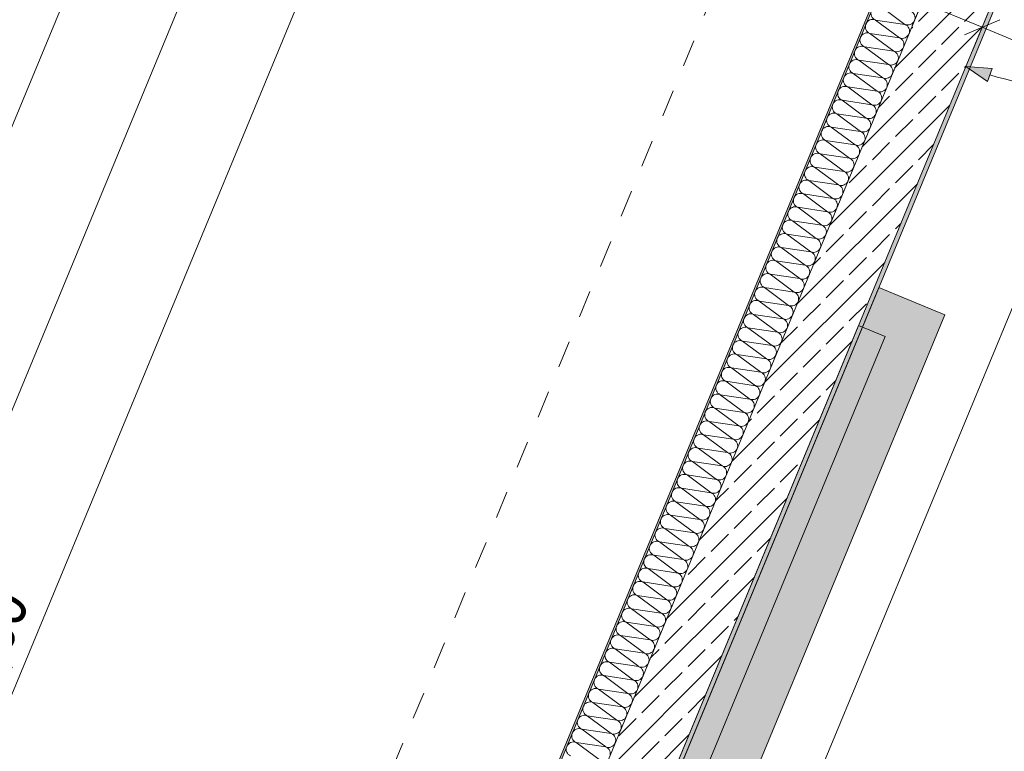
# Model space of a CAD drawing. Header units: metres. Extents: x -79 to 740, y -195 to 69.
# Tile 176 of 256: x 2.16 to 5.79, y 21.2 to 23.89. Entities that reach past the tile are written whole.
import ezdxf

# ---------------------------------------------------------------- set-up
doc = ezdxf.new("R2010")
doc.units = ezdxf.units.M
doc.header["$MEASUREMENT"] = 0
doc.linetypes.add('Strichlinie_ eng', pattern=[0.115, 0.075, -0.04])
for name, color, linetype in [('95 Ausführungsplanung Bemaßung', 7, 'Continuous'), ('Neubau_10 Wand außen', 7, 'Continuous'), ('Neubau_30 Dach', 7, 'Continuous'), ('Neubau_50 Möblierung', 7, 'Continuous'), ('Neubau_95 Ausführungsplanung Bemaßung', 7, 'Continuous')]:
    doc.layers.add(name, color=color, linetype=linetype)
doc.styles.add('ERSTELLTER_STIL_2', font='ARIALN.TTF')
doc.dimstyles.new('ERSTELLTER_STIL__4', dxfattribs={"dimtxt": 0.125, "dimasz": 0.095143, "dimexe": 0.18, "dimexo": 0.0625, "dimgap": 0, "dimtad": 1, "dimzin": 0, "dimdsep": 46, "dimtxsty": 'ERSTELLTER_STIL_2', "dimblk": 'ARROWHEAD_6', "dimblk1": 'ARROWHEAD_6', "dimblk2": 'ARROWHEAD_6', "dimcen": 0.09, "dimse1": 1, "dimse2": 1, "dimclrd": 7, "dimclre": 7, "dimclrt": 7, "dimazin": 0, "dimtfac": 1, "dimtdec": 4, "dimtmove": 0, "dimatfit": 3, "dimfxl": 1, "dimtolj": 1, "dimtzin": 0, "dimarcsym": 0})
doc.dimstyles.new('ERSTELLTER_STIL__7', dxfattribs={"dimtxt": 0.125, "dimasz": 0.091787, "dimexe": 0.18, "dimexo": 0.04, "dimgap": 0, "dimtad": 1, "dimtih": 1, "dimtoh": 1, "dimzin": 0, "dimdsep": 46, "dimtxsty": 'ERSTELLTER_STIL_2', "dimblk": 'ARROWHEAD_5', "dimblk1": 'ARROWHEAD_5', "dimblk2": 'ARROWHEAD_5', "dimcen": 0.09, "dimclrd": 7, "dimclre": 7, "dimclrt": 7, "dimazin": 0, "dimtfac": 1, "dimtdec": 4, "dimtmove": 0, "dimatfit": 3, "dimfxl": 1, "dimtolj": 1, "dimtzin": 0, "dimarcsym": 0})
doc.dimstyles.new('ERSTELLTER_STIL__8', dxfattribs={"dimtxt": 0.125, "dimasz": 0.091787, "dimexe": 0.18, "dimexo": 0.04, "dimgap": 0, "dimtad": 1, "dimtih": 1, "dimtoh": 1, "dimzin": 0, "dimdsep": 46, "dimtxsty": 'ERSTELLTER_STIL_2', "dimblk": 'ARROWHEAD_5', "dimblk1": 'ARROWHEAD_5', "dimblk2": 'ARROWHEAD_5', "dimcen": 0.09, "dimclrd": 7, "dimclre": 7, "dimclrt": 7, "dimazin": 0, "dimtfac": 1, "dimtdec": 4, "dimtmove": 2, "dimatfit": 3, "dimfxl": 1, "dimtolj": 1, "dimtzin": 0, "dimarcsym": 0})
doc.dimstyles.new('ERSTELLTER_STIL__9', dxfattribs={"dimtxt": 0.175, "dimasz": 0.095143, "dimexe": 0.18, "dimexo": 0.0625, "dimgap": 0, "dimtad": 1, "dimzin": 0, "dimdsep": 46, "dimtxsty": 'ERSTELLTER_STIL_2', "dimblk": 'ARROWHEAD_6', "dimblk1": 'ARROWHEAD_6', "dimblk2": 'ARROWHEAD_6', "dimcen": 0.09, "dimse1": 1, "dimse2": 1, "dimclrd": 7, "dimclre": 7, "dimclrt": 7, "dimazin": 0, "dimtfac": 1, "dimtdec": 4, "dimtmove": 0, "dimatfit": 3, "dimfxl": 1, "dimtolj": 1, "dimtzin": 0, "dimarcsym": 0})

# ---------------------------------------------------------------- blocks, each defined once
blk = doc.blocks.new('*X154')
at = {"layer": 'Neubau_10 Wand außen', "color": 8, "linetype": 'Continuous', "lineweight": 9}
for p, q in [((5.3352, 23.9407), (5.4236, 23.8752)), ((5.3148, 23.8914), (5.4032, 23.8259)), ((5.3148, 23.8914), (5.4236, 23.8752)), ((5.2944, 23.8421), (5.3828, 23.7767)), ((5.2944, 23.8421), (5.4032, 23.8259)), ((5.274, 23.7928), (5.3828, 23.7767)), ((5.274, 23.7928), (5.3624, 23.7274)), ((5.2536, 23.7436), (5.3419, 23.6781)), ((5.2536, 23.7436), (5.3624, 23.7274)), ((5.2332, 23.6943), (5.3215, 23.6288)), ((5.2332, 23.6943), (5.3419, 23.6781)), ((5.2128, 23.645), (5.3215, 23.6288)), ((5.2128, 23.645), (5.3011, 23.5796)), ((5.1924, 23.5958), (5.2807, 23.5303)), ((5.1924, 23.5958), (5.3011, 23.5796)), ((5.172, 23.5465), (5.2603, 23.481)), ((5.172, 23.5465), (5.2807, 23.5303)), ((5.1516, 23.4972), (5.2603, 23.481)), ((5.1516, 23.4972), (5.2399, 23.4317)), ((5.1311, 23.4479), (5.2195, 23.3825)), ((5.1311, 23.4479), (5.2399, 23.4317)), ((5.1107, 23.3987), (5.1991, 23.3332)), ((5.1107, 23.3987), (5.2195, 23.3825)), ((5.0903, 23.3494), (5.1991, 23.3332)), ((5.0903, 23.3494), (5.1787, 23.2839)), ((5.0699, 23.3001), (5.1583, 23.2347)), ((5.0699, 23.3001), (5.1787, 23.2839)), ((5.0495, 23.2508), (5.1378, 23.1854)), ((5.0495, 23.2508), (5.1583, 23.2347)), ((5.0291, 23.2016), (5.1378, 23.1854)), ((5.0291, 23.2016), (5.1174, 23.1361)), ((5.0087, 23.1523), (5.097, 23.0868)), ((5.0087, 23.1523), (5.1174, 23.1361)), ((4.9883, 23.103), (5.0766, 23.0376)), ((4.9883, 23.103), (5.097, 23.0868)), ((4.9679, 23.0537), (5.0766, 23.0376)), ((4.9679, 23.0537), (5.0562, 22.9883)), ((4.9475, 23.0045), (5.0358, 22.939)), ((4.9475, 23.0045), (5.0562, 22.9883)), ((4.927, 22.9552), (5.0154, 22.8897)), ((4.927, 22.9552), (5.0358, 22.939)), ((4.9066, 22.9059), (5.0154, 22.8897)), ((4.9066, 22.9059), (4.995, 22.8405)), ((4.8862, 22.8566), (4.9746, 22.7912)), ((4.8862, 22.8566), (4.995, 22.8405)), ((4.8658, 22.8074), (4.9542, 22.7419)), ((4.8658, 22.8074), (4.9746, 22.7912)), ((4.8454, 22.7581), (4.9542, 22.7419)), ((4.8454, 22.7581), (4.9338, 22.6926)), ((4.825, 22.7088), (4.9133, 22.6434)), ((4.825, 22.7088), (4.9338, 22.6926)), ((4.8046, 22.6596), (4.8929, 22.5941)), ((4.8046, 22.6596), (4.9133, 22.6434)), ((4.7842, 22.6103), (4.8929, 22.5941)), ((4.7842, 22.6103), (4.8725, 22.5448)), ((4.7638, 22.561), (4.8521, 22.4955)), ((4.7638, 22.561), (4.8725, 22.5448)), ((4.7434, 22.5117), (4.8317, 22.4463)), ((4.7434, 22.5117), (4.8521, 22.4955)), ((4.723, 22.4625), (4.8317, 22.4463)), ((4.723, 22.4625), (4.8113, 22.397)), ((4.7025, 22.4132), (4.7909, 22.3477)), ((4.7025, 22.4132), (4.8113, 22.397)), ((4.6821, 22.3639), (4.7705, 22.2985)), ((4.6821, 22.3639), (4.7909, 22.3477)), ((4.6617, 22.3146), (4.7705, 22.2985)), ((4.6617, 22.3146), (4.7501, 22.2492)), ((4.6413, 22.2654), (4.7297, 22.1999)), ((4.6413, 22.2654), (4.7501, 22.2492)), ((4.6209, 22.2161), (4.7092, 22.1506)), ((4.6209, 22.2161), (4.7297, 22.1999)), ((4.6005, 22.1668), (4.7092, 22.1506)), ((4.6005, 22.1668), (4.6888, 22.1014)), ((4.5801, 22.1175), (4.6684, 22.0521)), ((4.5801, 22.1175), (4.6888, 22.1014)), ((4.5597, 22.0683), (4.648, 22.0028)), ((4.5597, 22.0683), (4.6684, 22.0521)), ((4.5393, 22.019), (4.648, 22.0028)), ((4.5393, 22.019), (4.6276, 21.9535)), ((4.5189, 21.9697), (4.6072, 21.9043)), ((4.5189, 21.9697), (4.6276, 21.9535)), ((4.4984, 21.9204), (4.5868, 21.855)), ((4.4984, 21.9204), (4.6072, 21.9043)), ((4.478, 21.8712), (4.5868, 21.855)), ((4.478, 21.8712), (4.5664, 21.8057)), ((4.4576, 21.8219), (4.546, 21.7564)), ((4.4576, 21.8219), (4.5664, 21.8057)), ((4.4372, 21.7726), (4.5256, 21.7072)), ((4.4372, 21.7726), (4.546, 21.7564)), ((4.4168, 21.7234), (4.5256, 21.7072)), ((4.4168, 21.7234), (4.5051, 21.6579)), ((4.3964, 21.6741), (4.4847, 21.6086)), ((4.3964, 21.6741), (4.5051, 21.6579)), ((4.376, 21.6248), (4.4643, 21.5594)), ((4.376, 21.6248), (4.4847, 21.6086)), ((4.3556, 21.5755), (4.4643, 21.5594)), ((4.3556, 21.5755), (4.4439, 21.5101)), ((4.3352, 21.5263), (4.4235, 21.4608)), ((4.3352, 21.5263), (4.4439, 21.5101)), ((4.3148, 21.477), (4.4031, 21.4115)), ((4.3148, 21.477), (4.4235, 21.4608)), ((4.2943, 21.4277), (4.4031, 21.4115)), ((4.2943, 21.4277), (4.3827, 21.3623)), ((4.2739, 21.3784), (4.3623, 21.313)), ((4.2739, 21.3784), (4.3827, 21.3623)), ((4.2535, 21.3292), (4.3419, 21.2637)), ((4.2535, 21.3292), (4.3623, 21.313)), ((4.2331, 21.2799), (4.3419, 21.2637)), ((4.2331, 21.2799), (4.3215, 21.2144)), ((4.2127, 21.2306), (4.301, 21.1652)), ((4.2127, 21.2306), (4.3215, 21.2144))]:
    blk.add_line(p, q, dxfattribs=at)
for centre, start, end in [((5.325, 23.916), 157.5, 247.5), ((5.4338, 23.8998), 337.5, 67.5), ((5.3046, 23.8668), 157.5, 247.5), ((5.3046, 23.8668), 67.5, 157.5), ((5.4338, 23.8998), 247.5, 337.5), ((5.4134, 23.8506), 337.5, 67.5), ((5.2842, 23.8175), 157.5, 247.5), ((5.2842, 23.8175), 67.5, 157.5), ((5.4134, 23.8506), 247.5, 337.5), ((5.393, 23.8013), 337.5, 67.5), ((5.2638, 23.7682), 67.5, 157.5), ((5.393, 23.8013), 247.5, 337.5), ((5.2638, 23.7682), 157.5, 247.5), ((5.3726, 23.752), 337.5, 67.5), ((5.2434, 23.7189), 157.5, 247.5), ((5.2434, 23.7189), 67.5, 157.5), ((5.3726, 23.752), 247.5, 337.5), ((5.3522, 23.7028), 337.5, 67.5), ((5.223, 23.6697), 157.5, 247.5), ((5.223, 23.6697), 67.5, 157.5), ((5.3522, 23.7028), 247.5, 337.5), ((5.2026, 23.6204), 67.5, 157.5), ((5.3317, 23.6535), 247.5, 337.5), ((5.3317, 23.6535), 337.5, 67.5), ((5.2026, 23.6204), 157.5, 247.5), ((5.3113, 23.6042), 337.5, 67.5), ((5.1822, 23.5711), 157.5, 247.5), ((5.1822, 23.5711), 67.5, 157.5), ((5.3113, 23.6042), 247.5, 337.5), ((5.2909, 23.5549), 337.5, 67.5), ((5.1618, 23.5218), 67.5, 157.5), ((5.2909, 23.5549), 247.5, 337.5), ((5.1414, 23.4726), 67.5, 157.5), ((5.1618, 23.5218), 157.5, 247.5), ((5.2705, 23.5057), 337.5, 67.5), ((5.1414, 23.4726), 157.5, 247.5), ((5.2705, 23.5057), 247.5, 337.5), ((5.2501, 23.4564), 337.5, 67.5), ((5.1209, 23.4233), 157.5, 247.5), ((5.1209, 23.4233), 67.5, 157.5), ((5.2501, 23.4564), 247.5, 337.5), ((5.2297, 23.4071), 337.5, 67.5), ((5.1005, 23.374), 67.5, 157.5), ((5.2297, 23.4071), 247.5, 337.5), ((5.1005, 23.374), 157.5, 247.5), ((5.2093, 23.3578), 337.5, 67.5), ((5.0801, 23.3247), 157.5, 247.5), ((5.0801, 23.3247), 67.5, 157.5), ((5.2093, 23.3578), 247.5, 337.5), ((5.1889, 23.3086), 337.5, 67.5), ((5.0597, 23.2755), 157.5, 247.5), ((5.0597, 23.2755), 67.5, 157.5), ((5.1889, 23.3086), 247.5, 337.5), ((5.1685, 23.2593), 337.5, 67.5), ((5.0393, 23.2262), 67.5, 157.5), ((5.1685, 23.2593), 247.5, 337.5), ((5.0393, 23.2262), 157.5, 247.5), ((5.1481, 23.21), 337.5, 67.5), ((5.0189, 23.1769), 157.5, 247.5), ((5.0189, 23.1769), 67.5, 157.5), ((5.1481, 23.21), 247.5, 337.5), ((5.1276, 23.1607), 337.5, 67.5), ((4.9985, 23.1277), 157.5, 247.5), ((4.9985, 23.1277), 67.5, 157.5), ((5.1276, 23.1607), 247.5, 337.5), ((5.1072, 23.1115), 337.5, 67.5), ((4.9781, 23.0784), 67.5, 157.5), ((5.1072, 23.1115), 247.5, 337.5), ((4.9781, 23.0784), 157.5, 247.5), ((5.0868, 23.0622), 337.5, 67.5), ((4.9577, 23.0291), 157.5, 247.5), ((4.9577, 23.0291), 67.5, 157.5), ((5.0868, 23.0622), 247.5, 337.5), ((5.0664, 23.0129), 337.5, 67.5), ((4.9373, 22.9798), 157.5, 247.5), ((4.9373, 22.9798), 67.5, 157.5), ((5.0664, 23.0129), 247.5, 337.5), ((4.9168, 22.9306), 67.5, 157.5), ((5.046, 22.9636), 337.5, 67.5), ((4.9168, 22.9306), 157.5, 247.5), ((5.046, 22.9636), 247.5, 337.5), ((5.0256, 22.9144), 337.5, 67.5), ((4.8964, 22.8813), 157.5, 247.5), ((4.8964, 22.8813), 67.5, 157.5), ((5.0256, 22.9144), 247.5, 337.5), ((5.0052, 22.8651), 337.5, 67.5), ((4.876, 22.832), 67.5, 157.5), ((5.0052, 22.8651), 247.5, 337.5), ((4.8556, 22.7827), 67.5, 157.5), ((4.876, 22.832), 157.5, 247.5), ((4.9848, 22.8158), 337.5, 67.5), ((4.8556, 22.7827), 157.5, 247.5), ((4.9848, 22.8158), 247.5, 337.5), ((4.9644, 22.7666), 337.5, 67.5), ((4.8352, 22.7335), 157.5, 247.5), ((4.8352, 22.7335), 67.5, 157.5), ((4.9644, 22.7666), 247.5, 337.5), ((4.944, 22.7173), 337.5, 67.5), ((4.8148, 22.6842), 67.5, 157.5), ((4.944, 22.7173), 247.5, 337.5), ((4.8148, 22.6842), 157.5, 247.5), ((4.9235, 22.668), 337.5, 67.5), ((4.7944, 22.6349), 157.5, 247.5), ((4.7944, 22.6349), 67.5, 157.5), ((4.9235, 22.668), 247.5, 337.5), ((4.9031, 22.6187), 337.5, 67.5), ((4.774, 22.5856), 157.5, 247.5), ((4.774, 22.5856), 67.5, 157.5), ((4.9031, 22.6187), 247.5, 337.5), ((4.8827, 22.5695), 337.5, 67.5), ((4.7536, 22.5364), 67.5, 157.5), ((4.8827, 22.5695), 247.5, 337.5), ((4.7536, 22.5364), 157.5, 247.5), ((4.8623, 22.5202), 337.5, 67.5), ((4.7332, 22.4871), 157.5, 247.5), ((4.7332, 22.4871), 67.5, 157.5), ((4.8623, 22.5202), 247.5, 337.5), ((4.8419, 22.4709), 337.5, 67.5), ((4.7127, 22.4378), 157.5, 247.5), ((4.7127, 22.4378), 67.5, 157.5), ((4.8419, 22.4709), 247.5, 337.5), ((4.8215, 22.4216), 337.5, 67.5), ((4.6923, 22.3885), 67.5, 157.5), ((4.8215, 22.4216), 247.5, 337.5), ((4.6923, 22.3885), 157.5, 247.5), ((4.8011, 22.3724), 337.5, 67.5), ((4.6719, 22.3393), 157.5, 247.5), ((4.6719, 22.3393), 67.5, 157.5), ((4.8011, 22.3724), 247.5, 337.5), ((4.7807, 22.3231), 337.5, 67.5), ((4.6515, 22.29), 67.5, 157.5), ((4.7807, 22.3231), 247.5, 337.5), ((4.6311, 22.2407), 67.5, 157.5), ((4.6515, 22.29), 157.5, 247.5), ((4.7603, 22.2738), 337.5, 67.5), ((4.6311, 22.2407), 157.5, 247.5), ((4.7603, 22.2738), 247.5, 337.5), ((4.7399, 22.2245), 337.5, 67.5), ((4.6107, 22.1915), 157.5, 247.5), ((4.6107, 22.1915), 67.5, 157.5), ((4.7399, 22.2245), 247.5, 337.5), ((4.7194, 22.1753), 337.5, 67.5), ((4.5903, 22.1422), 67.5, 157.5), ((4.7194, 22.1753), 247.5, 337.5), ((4.5903, 22.1422), 157.5, 247.5), ((4.699, 22.126), 337.5, 67.5), ((4.5699, 22.0929), 157.5, 247.5), ((4.5699, 22.0929), 67.5, 157.5), ((4.699, 22.126), 247.5, 337.5), ((4.6786, 22.0767), 337.5, 67.5), ((4.5495, 22.0436), 157.5, 247.5), ((4.5495, 22.0436), 67.5, 157.5), ((4.6786, 22.0767), 247.5, 337.5), ((4.6582, 22.0274), 337.5, 67.5), ((4.5291, 21.9944), 67.5, 157.5), ((4.6582, 22.0274), 247.5, 337.5), ((4.5291, 21.9944), 157.5, 247.5), ((4.6378, 21.9782), 337.5, 67.5), ((4.5086, 21.9451), 157.5, 247.5), ((4.5086, 21.9451), 67.5, 157.5), ((4.6378, 21.9782), 247.5, 337.5), ((4.6174, 21.9289), 337.5, 67.5), ((4.4882, 21.8958), 157.5, 247.5), ((4.4882, 21.8958), 67.5, 157.5), ((4.6174, 21.9289), 247.5, 337.5), ((4.597, 21.8796), 337.5, 67.5), ((4.4678, 21.8465), 67.5, 157.5), ((4.597, 21.8796), 247.5, 337.5), ((4.4678, 21.8465), 157.5, 247.5), ((4.5766, 21.8304), 337.5, 67.5), ((4.4474, 21.7973), 157.5, 247.5), ((4.4474, 21.7973), 67.5, 157.5), ((4.5766, 21.8304), 247.5, 337.5), ((4.5562, 21.7811), 337.5, 67.5), ((4.427, 21.748), 157.5, 247.5), ((4.427, 21.748), 67.5, 157.5), ((4.5562, 21.7811), 247.5, 337.5), ((4.4066, 21.6987), 67.5, 157.5), ((4.5358, 21.7318), 247.5, 337.5), ((4.5358, 21.7318), 337.5, 67.5), ((4.4066, 21.6987), 157.5, 247.5), ((4.5154, 21.6825), 337.5, 67.5), ((4.3862, 21.6494), 157.5, 247.5), ((4.3862, 21.6494), 67.5, 157.5), ((4.5154, 21.6825), 247.5, 337.5), ((4.4949, 21.6333), 337.5, 67.5), ((4.3658, 21.6002), 67.5, 157.5), ((4.4949, 21.6333), 247.5, 337.5), ((4.3454, 21.5509), 67.5, 157.5), ((4.3658, 21.6002), 157.5, 247.5), ((4.4745, 21.584), 337.5, 67.5), ((4.3454, 21.5509), 157.5, 247.5), ((4.4745, 21.584), 247.5, 337.5), ((4.4541, 21.5347), 337.5, 67.5), ((4.325, 21.5016), 157.5, 247.5), ((4.325, 21.5016), 67.5, 157.5), ((4.4541, 21.5347), 247.5, 337.5), ((4.4337, 21.4854), 337.5, 67.5), ((4.3046, 21.4523), 67.5, 157.5), ((4.4337, 21.4854), 247.5, 337.5), ((4.3046, 21.4523), 157.5, 247.5), ((4.4133, 21.4362), 337.5, 67.5), ((4.2841, 21.4031), 157.5, 247.5), ((4.2841, 21.4031), 67.5, 157.5), ((4.4133, 21.4362), 247.5, 337.5), ((4.3929, 21.3869), 337.5, 67.5), ((4.2637, 21.3538), 157.5, 247.5), ((4.2637, 21.3538), 67.5, 157.5), ((4.3929, 21.3869), 247.5, 337.5), ((4.3725, 21.3376), 337.5, 67.5), ((4.2433, 21.3045), 67.5, 157.5), ((4.3725, 21.3376), 247.5, 337.5), ((4.2433, 21.3045), 157.5, 247.5), ((4.3521, 21.2883), 337.5, 67.5), ((4.2229, 21.2553), 157.5, 247.5), ((4.2229, 21.2553), 67.5, 157.5), ((4.3521, 21.2883), 247.5, 337.5), ((4.3317, 21.2391), 337.5, 67.5), ((4.2025, 21.206), 157.5, 247.5), ((4.2025, 21.206), 67.5, 157.5), ((4.3317, 21.2391), 247.5, 337.5), ((4.3113, 21.1898), 337.5, 67.5)]:
    blk.add_arc(centre, 0.0267, start, end, dxfattribs=at)
blk = doc.blocks.new('*D394')
at = {"layer": '95 Ausführungsplanung Bemaßung', "color": 7, "linetype": 'Continuous', "lineweight": 9}
for p, q in [((6.4874, 24.4465), (6.5161, 24.5159)), ((6.5741, 24.4106), (6.4006, 24.4824)), ((6.5145, 24.3811), (6.4603, 24.5119)), ((3.3249, 16.8115), (6.4874, 24.4465)), ((3.2978, 16.8769), (3.352, 16.7461)), ((3.4116, 16.7756), (3.2381, 16.8474)), ((3.2961, 16.7421), (3.3249, 16.8115))]:
    blk.add_line(p, q, dxfattribs=at)
at = {"layer": '95 Ausführungsplanung Bemaßung', "color": 7, "lineweight": 9, "insert": (4.8458, 20.4728), "char_height": 0.125, "attachment_point": 7, "rotation": 67.5, "style": 'ERSTELLTER_STIL_2'}
blk.add_mtext('\\A1;{\\pql;\\fArial Narrow|b0|i0|c0|p0;\\W1.000000;8,26\\fArial Narrow|b0|i0|c0|p0;\\W1.000000;\\A1{\\H.66x;\\S5^  ;}}', dxfattribs=at)
blk = doc.blocks.new('ARROWHEAD_6')
at = {"color": 0, "linetype": 'Continuous', "lineweight": 0}
for p, q in [((-0.5, -0.5), (0.5, 0.5)), ((0, 0), (-1, 0))]:
    blk.add_line(p, q, dxfattribs=at)
blk = doc.blocks.new('*D402')
at = {"layer": 'Neubau_95 Ausführungsplanung Bemaßung', "linetype": 'Continuous', "lineweight": 9}
for points in [[(3.3973, 18.2864), (3.4719, 18.2251), (3.4926, 18.2706)], [(4.2556, 17.0019), (4.2774, 17.096), (4.2275, 17.0943)]]:
    blk.add_hatch(color=7, dxfattribs=at).paths.add_polyline_path(points)
at = {"layer": 'Neubau_95 Ausführungsplanung Bemaßung', "color": 7, "linetype": 'Continuous', "lineweight": 9}
for p, q in [((3.3973, 18.2864), (3.4926, 18.2706)), ((3.3973, 18.2864), (3.4719, 18.2251)), ((3.4926, 18.2706), (3.4719, 18.2251)), ((4.2275, 17.0943), (4.2774, 17.096)), ((4.2556, 17.0019), (4.2275, 17.0943)), ((4.2556, 17.0019), (4.2774, 17.096))]:
    blk.add_line(p, q, dxfattribs=at)
blk.add_arc((2.8652, 17.0019), 1.3904, 3.8456, 63.6544, dxfattribs=at)
at = {"layer": 'Neubau_95 Ausführungsplanung Bemaßung', "color": 7, "lineweight": 9, "char_height": 0.125, "attachment_point": 7, "style": 'ERSTELLTER_STIL_2'}
for s, insert in [('\\A1;{\\pql;\\fArial Narrow|b0|i0|c0|p0;\\W1.000000;ca. 67,50°}', (4.1252, 17.8688)), ('\\A1;{\\pql;\\fArial Narrow|b0|i0|c0|p0;\\W1.000000;parallel zum Bestand}', (4.1252, 17.6938))]:
    blk.add_mtext(s, dxfattribs=dict(at, insert=insert))
blk = doc.blocks.new('ARROWHEAD_5')
at = {"linetype": 'Continuous', "lineweight": 0}
blk.add_hatch(color=0, dxfattribs=at).paths.add_polyline_path([(-1, 0.2679), (0, 0), (-1, -0.2679)])
at = {"color": 0, "linetype": 'Continuous', "lineweight": 0}
blk.add_line((0, 0), (-1, 0), dxfattribs=at)
blk = doc.blocks.new('*D404')
at = {"layer": 'Neubau_95 Ausführungsplanung Bemaßung', "linetype": 'Continuous', "lineweight": 9}
for points in [[(15.6641, 17.5953), (15.5845, 17.65), (15.5678, 17.6029)], [(14.4168, 16.7619), (14.4466, 16.8538), (14.3967, 16.8564)]]:
    blk.add_hatch(color=7, dxfattribs=at).paths.add_polyline_path(points)
at = {"layer": 'Neubau_95 Ausführungsplanung Bemaßung', "color": 7, "linetype": 'Continuous', "lineweight": 9}
for p, q in [((15.5678, 17.6029), (15.5845, 17.65)), ((15.6641, 17.5953), (15.5845, 17.65)), ((15.6641, 17.5953), (15.5678, 17.6029)), ((14.3967, 16.8564), (14.4466, 16.8538)), ((14.4168, 16.7619), (14.3967, 16.8564)), ((14.4168, 16.7619), (14.4466, 16.8538))]:
    blk.add_line(p, q, dxfattribs=at)
blk.add_arc((15.3189, 16.7619), 0.9021, 73.4289, 174.0711, dxfattribs=at)
at = {"layer": 'Neubau_95 Ausführungsplanung Bemaßung', "color": 7, "lineweight": 9, "char_height": 0.125, "attachment_point": 7, "style": 'ERSTELLTER_STIL_2'}
for s, insert in [('\\A1;{\\pql;\\fArial Narrow|b0|i0|c0|p0;\\W1.000000;ca. 112,50°}', (13.774, 17.6731)), ('\\A1;{\\pql;\\fArial Narrow|b0|i0|c0|p0;\\W1.000000;parallel zum Bestand}', (13.774, 17.4981))]:
    blk.add_mtext(s, dxfattribs=dict(at, insert=insert))
blk = doc.blocks.new('*D405')
at = {"layer": 'Neubau_95 Ausführungsplanung Bemaßung', "linetype": 'Continuous', "lineweight": 9}
for points in [[(17.3933, 24.6369), (17.372, 24.5427), (17.422, 24.5447)], [(18.1264, 23.5398), (18.0521, 23.6016), (18.0312, 23.5562)]]:
    blk.add_hatch(color=7, dxfattribs=at).paths.add_polyline_path(points)
at = {"layer": 'Neubau_95 Ausführungsplanung Bemaßung', "color": 7, "linetype": 'Continuous', "lineweight": 9}
for p, q in [((17.3933, 24.6369), (17.372, 24.5427)), ((17.3933, 24.6369), (17.422, 24.5447)), ((17.422, 24.5447), (17.372, 24.5427)), ((18.0312, 23.5562), (18.0521, 23.6016)), ((18.1264, 23.5398), (18.0521, 23.6016)), ((18.1264, 23.5398), (18.0312, 23.5562))]:
    blk.add_line(p, q, dxfattribs=at)
blk.add_arc((18.5808, 24.6369), 1.1875, 184.503, 242.997, dxfattribs=at)
at = {"layer": 'Neubau_95 Ausführungsplanung Bemaßung', "color": 7, "lineweight": 9, "char_height": 0.125, "attachment_point": 7, "style": 'ERSTELLTER_STIL_2'}
for s, insert in [('\\A1;{\\pql;\\fArial Narrow|b0|i0|c0|p0;\\W1.000000;ca. 67,50°}', (16.2832, 23.9327)), ('\\A1;{\\pql;\\fArial Narrow|b0|i0|c0|p0;\\W1.000000;parallel zum Bestand}', (16.2832, 23.7577))]:
    blk.add_mtext(s, dxfattribs=dict(at, insert=insert))
blk = doc.blocks.new('*D406')
at = {"layer": 'Neubau_95 Ausführungsplanung Bemaßung', "linetype": 'Continuous', "lineweight": 9}
for points in [[(7.0195, 24.6369), (6.9901, 24.5449), (7.04, 24.5425)], [(5.6482, 23.7207), (5.7275, 23.6655), (5.7445, 23.7126)]]:
    blk.add_hatch(color=7, dxfattribs=at).paths.add_polyline_path(points)
at = {"layer": 'Neubau_95 Ausführungsplanung Bemaßung', "color": 7, "linetype": 'Continuous', "lineweight": 9}
for p, q in [((7.0195, 24.6369), (6.9901, 24.5449)), ((7.0195, 24.6369), (7.04, 24.5425)), ((7.04, 24.5425), (6.9901, 24.5449)), ((5.6482, 23.7207), (5.7445, 23.7126)), ((5.6482, 23.7207), (5.7275, 23.6655)), ((5.7445, 23.7126), (5.7275, 23.6655))]:
    blk.add_line(p, q, dxfattribs=at)
blk.add_arc((6.0277, 24.6369), 0.9917, 252.8923, 354.6077, dxfattribs=at)
at = {"layer": 'Neubau_95 Ausführungsplanung Bemaßung', "color": 7, "lineweight": 9, "char_height": 0.125, "attachment_point": 7, "style": 'ERSTELLTER_STIL_2'}
for s, insert in [('\\A1;{\\pql;\\fArial Narrow|b0|i0|c0|p0;\\W1.000000;ca. 112,50°}', (5.9724, 23.5834)), ('\\A1;{\\pql;\\fArial Narrow|b0|i0|c0|p0;\\W1.000000;parallel zum Bestand}', (5.9724, 23.4084))]:
    blk.add_mtext(s, dxfattribs=dict(at, insert=insert))
blk = doc.blocks.new('*D699')
at = {"layer": '95 Ausführungsplanung Bemaßung', "color": 7, "linetype": 'Continuous', "lineweight": 9}
for p, q in [((3.2425, 25.9298), (3.069, 26.0017)), ((3.1829, 25.9003), (3.1287, 26.0312)), ((3.1558, 25.9657), (3.1845, 26.0351)), ((-0.2891, 17.6491), (3.1558, 25.9657)), ((-0.3162, 17.7146), (-0.262, 17.5837)), ((-0.2023, 17.6132), (-0.3758, 17.6851)), ((-1.3591, 15.0657), (-0.2891, 17.6491))]:
    blk.add_line(p, q, dxfattribs=at)
at = {"layer": '95 Ausführungsplanung Bemaßung', "color": 7, "lineweight": 9, "insert": (1.3256, 21.6387), "char_height": 0.175, "attachment_point": 7, "rotation": 67.5, "style": 'ERSTELLTER_STIL_2'}
blk.add_mtext('\\A1;{\\pql;\\fArial Narrow|b0|i0|c0|p0;\\W1.000000;9,00}', dxfattribs=at)
blk = doc.blocks.new('*D708')
at = {"layer": '95 Ausführungsplanung Bemaßung', "color": 7, "linetype": 'Continuous', "lineweight": 9}
for p, q in [((0.1761, 17.727), (3.2089, 25.0487)), ((0.149, 17.7924), (0.2032, 17.6615)), ((0.2629, 17.691), (0.0894, 17.7629)), ((0.0805, 17.4961), (0.1761, 17.727)), ((0.0534, 17.5615), (0.1076, 17.4306)), ((0.1672, 17.4601), (-0.0063, 17.532)), ((-0.9896, 14.9127), (0.0805, 17.4961))]:
    blk.add_line(p, q, dxfattribs=at)
blk = doc.blocks.new('*D709')
at = {"layer": '95 Ausführungsplanung Bemaßung', "color": 7, "linetype": 'Continuous', "lineweight": 9}
for p, q in [((3.1818, 25.1141), (3.236, 24.9832)), ((0.1761, 17.727), (3.2089, 25.0487)), ((0.149, 17.7924), (0.2032, 17.6615))]:
    blk.add_line(p, q, dxfattribs=at)
at = {"layer": '95 Ausführungsplanung Bemaßung', "color": 7, "lineweight": 9, "insert": (1.6081, 21.1691), "char_height": 0.175, "attachment_point": 7, "rotation": 67.5, "style": 'ERSTELLTER_STIL_2'}
blk.add_mtext('\\A1;{\\pql;\\fArial Narrow|b0|i0|c0|p0;\\W1.000000;7,92\\fArial Narrow|b0|i0|c0|p0;\\W1.000000;\\A1{\\H.66x;\\S5^  ;}}', dxfattribs=at)
blk = doc.blocks.new('*D710')
at = {"layer": '95 Ausführungsplanung Bemaßung', "color": 7, "linetype": 'Continuous', "lineweight": 9}
for p, q in [((3.355, 25.5323), (3.4092, 25.4014)), ((3.2089, 25.0487), (3.3821, 25.4668)), ((3.1818, 25.1141), (3.236, 24.9832)), ((3.2956, 25.0127), (3.1221, 25.0846)), ((0.1761, 17.727), (3.2089, 25.0487))]:
    blk.add_line(p, q, dxfattribs=at)
at = {"layer": '95 Ausführungsplanung Bemaßung', "color": 7, "lineweight": 9, "char_height": 0.175, "attachment_point": 7, "rotation": 67.5, "style": 'ERSTELLTER_STIL_2'}
for s, insert in [('\\A1;{\\pql;\\fArial Narrow|b0|i0|c0|p0;\\W1.000000;45\\fArial Narrow|b0|i0|c0|p0;\\W1.000000;\\A1{\\H.66x;\\S5^  ;}}', (3.2139, 25.1294)), ('\\A1;{\\pql;\\fArial Narrow|b0|i0|c0|p0;\\W1.000000;22}', (3.1227, 25.5723))]:
    blk.add_mtext(s, dxfattribs=dict(at, insert=insert))
blk = doc.blocks.new('*D728')
at = {"layer": '95 Ausführungsplanung Bemaßung', "color": 7, "linetype": 'Continuous', "lineweight": 9}
for p, q in [((3.8094, 25.584), (3.8636, 25.4532)), ((0.5457, 17.5739), (3.8365, 25.5186)), ((0.5186, 17.6393), (0.5728, 17.5085)), ((0.6324, 17.538), (0.4589, 17.6098)), ((0.45, 17.343), (0.5457, 17.5739))]:
    blk.add_line(p, q, dxfattribs=at)
at = {"layer": '95 Ausführungsplanung Bemaßung', "color": 7, "lineweight": 9, "char_height": 0.175, "attachment_point": 7, "rotation": 67.5, "style": 'ERSTELLTER_STIL_2'}
for s, insert in [('\\A1;{\\pql;\\fArial Narrow|b0|i0|c0|p0;\\W1.000000;15\\fArial Narrow|b0|i0|c0|p0;\\W1.000000;\\A1{\\H.66x;\\S5^  ;}}', (3.6784, 25.2055)), ('\\A1;{\\pql;\\fArial Narrow|b0|i0|c0|p0;\\W1.000000;8,60}', (2.0833, 21.3775))]:
    blk.add_mtext(s, dxfattribs=dict(at, insert=insert))
blk = doc.blocks.new('*D729')
at = {"layer": '95 Ausführungsplanung Bemaßung', "color": 7, "linetype": 'Continuous', "lineweight": 9}
for p, q in [((3.922, 25.5942), (3.8678, 25.725)), ((3.8949, 25.6596), (3.9236, 25.729)), ((3.9816, 25.6237), (3.8081, 25.6955)), ((3.8365, 25.5186), (3.8949, 25.6596)), ((3.8094, 25.584), (3.8636, 25.4532)), ((3.9232, 25.4827), (3.7497, 25.5545)), ((0.5457, 17.5739), (3.8365, 25.5186))]:
    blk.add_line(p, q, dxfattribs=at)
blk = doc.blocks.new('*D745')
at = {"layer": '95 Ausführungsplanung Bemaßung', "color": 7, "linetype": 'Continuous', "lineweight": 9}
for p, q in [((7.4564, 24.687), (7.5566, 24.5868)), ((7.6004, 24.6369), (7.4126, 24.6369)), ((7.5065, 17.0019), (7.5065, 24.6369)), ((7.4564, 17.052), (7.5566, 16.9518)), ((7.6004, 17.0019), (7.4126, 17.0019))]:
    blk.add_line(p, q, dxfattribs=at)
at = {"layer": '95 Ausführungsplanung Bemaßung', "color": 7, "lineweight": 9, "char_height": 0.125, "attachment_point": 7, "rotation": 90, "style": 'ERSTELLTER_STIL_2'}
for s, insert in [('\\A1;{\\pql;\\fArial Narrow|b0|i0|c0|p0;\\W1.000000;24}', (7.4815, 24.4259)), ('\\A1;{\\pql;\\fArial Narrow|b0|i0|c0|p0;\\W1.000000;7,63\\fArial Narrow|b0|i0|c0|p0;\\W1.000000;\\A1{\\H.66x;\\S5^  ;}}', (7.5106, 20.652))]:
    blk.add_mtext(s, dxfattribs=dict(at, insert=insert))
blk = doc.blocks.new('*D747')
at = {"layer": '95 Ausführungsplanung Bemaßung', "color": 7, "linetype": 'Continuous', "lineweight": 9}
for p, q in [((5.4501, 23.8696), (5.522, 24.0431)), ((5.4167, 23.9851), (5.4861, 23.9564)), ((5.5515, 23.9835), (5.4206, 23.9293)), ((5.4861, 23.9564), (5.7078, 23.8645)), ((5.7732, 23.8916), (5.6424, 23.8374))]:
    blk.add_line(p, q, dxfattribs=at)
at = {"layer": '95 Ausführungsplanung Bemaßung', "color": 7, "lineweight": 9, "insert": (5.3007, 24.0602), "char_height": 0.125, "attachment_point": 7, "rotation": 337.5, "style": 'ERSTELLTER_STIL_2'}
blk.add_mtext('\\A1;{\\pql;\\fArial Narrow|b0|i0|c0|p0;\\W1.000000;24}', dxfattribs=at)
blk = doc.blocks.new('*D748')
at = {"layer": '95 Ausführungsplanung Bemaßung', "color": 7, "linetype": 'Continuous', "lineweight": 9}
for p, q in [((5.4861, 23.9564), (5.7078, 23.8645)), ((5.6719, 23.7778), (5.7437, 23.9513)), ((5.7732, 23.8916), (5.6424, 23.8374)), ((5.7078, 23.8645), (16.4225, 19.4264)), ((16.4879, 19.4535), (16.3571, 19.3993))]:
    blk.add_line(p, q, dxfattribs=at)
at = {"layer": '95 Ausführungsplanung Bemaßung', "color": 7, "lineweight": 9, "char_height": 0.125, "attachment_point": 7, "rotation": 337.5, "style": 'ERSTELLTER_STIL_2'}
for s, insert in [('\\A1;{\\pql;\\fArial Narrow|b0|i0|c0|p0;\\W1.000000;11,60}', (10.9074, 21.7378)), ('\\A1;{\\pql;\\fArial Narrow|b0|i0|c0|p0;\\W1.000000;24}', (16.2371, 19.5302))]:
    blk.add_mtext(s, dxfattribs=dict(at, insert=insert))
blk = doc.blocks.new('*D749')
at = {"layer": '95 Ausführungsplanung Bemaßung', "color": 7, "linetype": 'Continuous', "lineweight": 9}
for p, q in [((5.7078, 23.8645), (16.4225, 19.4264)), ((16.3866, 19.3396), (16.4585, 19.5131)), ((16.4879, 19.4535), (16.3571, 19.3993)), ((16.4225, 19.4264), (16.6443, 19.3345)), ((16.6083, 19.2478), (16.6802, 19.4213)), ((16.5788, 19.3074), (16.7097, 19.3616)), ((16.7376, 19.3501), (16.6067, 19.2959))]:
    blk.add_line(p, q, dxfattribs=at)
at = {"layer": '95 Ausführungsplanung Bemaßung', "color": 7, "lineweight": 9, "insert": (16.6976, 19.5289), "char_height": 0.125, "attachment_point": 7, "rotation": 337.5, "style": 'ERSTELLTER_STIL_2'}
blk.add_mtext('\\A1;{\\pql;\\fArial Narrow|b0|i0|c0|p0;\\W1.000000;3}', dxfattribs=at)
blk = doc.blocks.new('*D772')
at = {"layer": '95 Ausführungsplanung Bemaßung', "color": 7, "linetype": 'Continuous', "lineweight": 9}
for p, q in [((2.8133, 26.0534), (2.7591, 26.1842)), ((2.7862, 26.1188), (2.815, 26.1882)), ((2.873, 26.0829), (2.6995, 26.1548)), ((-9.7372, -4.1153), (2.7862, 26.1188)), ((-9.7643, -4.0499), (-9.7101, -4.1807)), ((-9.6504, -4.1512), (-9.8239, -4.0794)), ((-9.7659, -4.1847), (-9.7372, -4.1153))]:
    blk.add_line(p, q, dxfattribs=at)
at = {"layer": '95 Ausführungsplanung Bemaßung', "color": 7, "lineweight": 9, "insert": (-3.5814, 10.731), "char_height": 0.175, "attachment_point": 7, "rotation": 67.5, "style": 'ERSTELLTER_STIL_2'}
blk.add_mtext('\\A1;{\\pql;\\fArial Narrow|b0|i0|c0|p0;\\W1.000000;32,72\\fArial Narrow|b0|i0|c0|p0;\\W1.000000;\\A1{\\H.66x;\\S5^  ;}}', dxfattribs=at)

msp = doc.modelspace()

# ---------------------------------------------------------------- hatches: boundary and pattern name
at = {"layer": 'Neubau_10 Wand außen', "linetype": 'Continuous', "lineweight": 0, "true_color": 0x000000}
h = msp.add_hatch(dxfattribs=at)
h.set_pattern_fill('Mörtel_0001', color=18, style=0, pattern_type=2)
h.set_pattern_definition([(45, (0, 0.175), (-0.05568466, 0.05568466), [0, -0.0525, 0, -0.07875]), (110, (0.175, 0.175), (0.0740008, 0.02693409), [0, -0.0385, 0, -0.0665])])
h.paths.add_polyline_path([(5.581, 24.6219), (2.259, 16.6019), (2.2666, 16.6019), (5.5886, 24.6219)])
h = msp.add_hatch(dxfattribs=at)
h.set_pattern_fill('Beton_Stahlbeton_0001', color=18, style=0, pattern_type=2)
h.set_pattern_definition([(45, (0, 0), (-0.0848528, 0.0848528), []), (45, (-0.04243, 0.04243), (-0.0848528, 0.0848528), [0.09, -0.03])])
h.paths.add_polyline_path([(2.8652, 17.0019), (6.0215, 24.6219), (5.7617, 24.6219), (2.6054, 17.0019)])
h = msp.add_hatch(dxfattribs=at)
h.set_pattern_fill('Gips_0001', color=18, style=0, pattern_type=2)
h.set_pattern_definition([(45, (0, 0), (-0.01767767, 0.01767767), [0, -0.025])])
h.paths.add_polyline_path([(2.8877, 17.0169), (6.0377, 24.6219), (6.0215, 24.6219), (2.8714, 17.0169)])
at = {"layer": 'Neubau_50 Möblierung', "linetype": 'Continuous', "lineweight": 0, "true_color": 0xffffff}
for points in [[(5.327, 22.9061), (5.5707, 22.8052), (3.9582, 18.9122), (3.7145, 19.0131)], [(5.2519, 22.7662), (5.3505, 22.7254), (3.8589, 19.1243), (3.7603, 19.1652)]]:
    msp.add_hatch(color=7, dxfattribs=at).paths.add_polyline_path(points)

# ---------------------------------------------------------------- linework, layer by layer
at = {"layer": 'Neubau_10 Wand außen', "color": 7, "linetype": 'Continuous', "lineweight": 13}
for p, q in [((5.5886, 24.6219), (2.3328, 16.7619)), ((5.7617, 24.6219), (2.6054, 17.0019)), ((2.8652, 17.0019), (6.0215, 24.6219))]:
    msp.add_line(p, q, dxfattribs=at)
at = {"layer": 'Neubau_10 Wand außen', "color": 7, "linetype": 'Continuous', "lineweight": 13, "flags": 128}
for points in [[(5.581, 24.6219), (2.2561, 16.5949)], [(2.8877, 17.0169), (6.0377, 24.6219)]]:
    msp.add_lwpolyline(points, dxfattribs=at)
at = {"layer": 'Neubau_30 Dach', "color": 7, "linetype": 'Strichlinie_ eng', "lineweight": 9}
msp.add_line((5.1818, 25.1086), (1.4657, 16.1369), dxfattribs=at)
at = {"layer": 'Neubau_50 Möblierung', "color": 7, "linetype": 'Continuous', "lineweight": 9, "flags": 128}
for points in [[(5.327, 22.9061), (5.5707, 22.8052), (3.9582, 18.9122), (3.7145, 19.0131)], [(5.2519, 22.7662), (5.3505, 22.7254), (3.8589, 19.1243), (3.7603, 19.1652)]]:
    msp.add_lwpolyline(points, close=True, dxfattribs=at)

# ---------------------------------------------------------------- block references
at = {"layer": 'Neubau_10 Wand außen', "color": 7, "lineweight": 9}
msp.add_blockref('*X154', (0, 0), dxfattribs=at)

# ---------------------------------------------------------------- dimensions: what is measured, and where the dimension line sits
at = {"layer": '95 Ausführungsplanung Bemaßung', "color": 7, "linetype": 'Continuous', "lineweight": 9}
for base, p1, p2, angle, dimstyle, picture, middle, turn in [((2.7862, 26.1188), (-7.3352, -5.1102), (5.1882, 25.1239), 67.5, 'ERSTELLTER_STIL__9', '*D772', (-3.4975, 11.2686), 67.5), ((3.8365, 25.5186), (2.506, 16.7619), (5.3857, 24.8769), 67.5, 'ERSTELLTER_STIL__9', '*D728', (2.0892, 21.6203), 67.5), ((3.3821, 25.4668), (4.8717, 24.3599), (5.3857, 24.6369), 67.5, 'ERSTELLTER_STIL__9', '*D710', (3.2661, 25.5069), 67.5), ((3.1558, 25.9657), (2.2561, 16.5949), (5.1882, 25.1239), 67.5, 'ERSTELLTER_STIL__9', '*D699', (1.3314, 21.8815), 67.5), ((3.8949, 25.6596), (5.3857, 24.8769), (5.1882, 25.1239), 67.5, 'ERSTELLTER_STIL__9', '*D729', (3.7306, 25.583), 67.5), ((3.2089, 25.0487), (2.506, 16.7619), (4.8717, 24.3599), 67.5, 'ERSTELLTER_STIL__9', '*D709', (1.6665, 21.6452), 67.5), ((0.1761, 17.727), (2.2561, 16.5949), (2.506, 16.7619), 67.5, 'ERSTELLTER_STIL__9', '*D708', (-0.0871, 17.4115), 67.5), ((7.5064925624, 24.6369001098), (3.7082516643, 17.0019001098), (12.0592427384, 24.6369001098), 90, 'ERSTELLTER_STIL__4', '*D745', (7.4189925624, 20.9821079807), 90), ((6.4874, 24.4465), (2.8652, 17.0019), (6.0277, 24.6369), 67.5, 'ERSTELLTER_STIL__4', '*D394', (4.8876, 20.8128), 67.5), ((5.7078, 23.8645), (4.137, 20.6994), (4.4465, 20.8194), 337.5, 'ERSTELLTER_STIL__4', '*D747', (5.4125, 24.0816), 337.5), ((16.4225, 19.4264), (4.4465, 20.8194), (16.9996, 20.8195), 337.5, 'ERSTELLTER_STIL__4', '*D748', (11.1248, 21.7155), 337.5), ((16.6443, 19.3345), (16.9996, 20.8195), (17.2915, 20.897), 337.5, 'ERSTELLTER_STIL__4', '*D749', (16.3489, 19.5516), 337.5)]:
    dim = msp.add_linear_dim(base=base, p1=p1, p2=p2, angle=angle, dimstyle=dimstyle, dxfattribs=at)
    dim.commit()
    dim.dimension.update_dxf_attribs({"geometry": picture, "text_midpoint": middle, "dimtype": 160, "text_rotation": turn})
at = {"layer": 'Neubau_95 Ausführungsplanung Bemaßung', "color": 7, "linetype": 'Continuous', "lineweight": 9}
for base, center, p1, p2, text, dimstyle, picture, middle in [((4.0213, 17.7743), (2.8652, 17.0019), (6.0277, 24.6369), (4.5513, 17.0019), 'ca. 67,50°^Mparallel zum Bestand', 'ERSTELLTER_STIL__7', '*D402', (4.9328, 17.7563)), ((6.5787, 23.8123), (6.0277, 24.6369), (18.5808, 24.6369), (2.8652, 17.0019), 'ca. 112,50°^Mparallel zum Bestand', 'ERSTELLTER_STIL__7', '*D406', (6.78, 23.4709)), ((14.8177, 17.5119), (15.3189, 16.7619), (4.5513, 16.7619), (18.5808, 24.6369), 'ca. 112,50°^Mparallel zum Bestand', 'ERSTELLTER_STIL__8', '*D404', (14.5816, 17.5606)), ((17.5935, 23.9772), (18.5808, 24.6369), (5.5377, 24.6369), (15.3189, 16.762), 'ca. 67,50°^Mparallel zum Bestand', 'ERSTELLTER_STIL__8', '*D405', (17.0908, 23.8202))]:
    dim = msp.add_angular_dim_3p(base=base, center=center, p1=p1, p2=p2, text=text, dimstyle=dimstyle, dxfattribs=at)
    dim.commit()
    dim.dimension.update_dxf_attribs({"geometry": picture, "text_midpoint": middle, "dimtype": 165})

doc.saveas('drawing.dxf')
